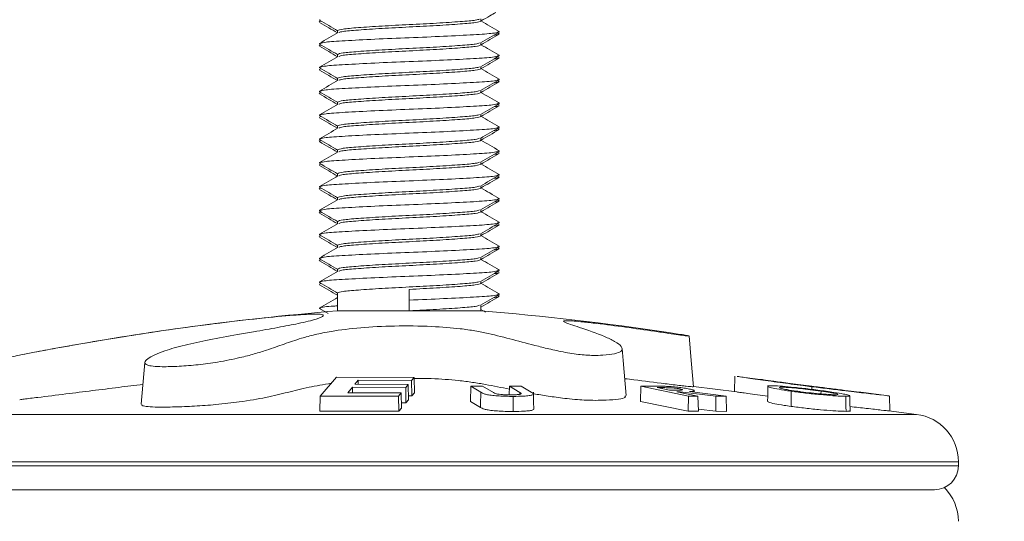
# Model space of a CAD drawing. Header units: millimetres. Extents: x 0 to 420, y 0 to 297.
# Tile 22 of 131: x 92.09 to 96.22, y 170.39 to 172.5. Entities that reach past the tile are written whole.
import ezdxf

# ---------------------------------------------------------------- set-up
doc = ezdxf.new("R2010")
doc.units = ezdxf.units.MM
doc.layers.add('0COTES', color=5, linetype='Continuous')
doc.styles.add('SLDTEXTSTYLE0', font='TXT', dxfattribs={"width": 0.75})
doc.dimstyles.new('SLDDIMSTYLE0', dxfattribs={"dimtxt": 3.5, "dimasz": 3.302, "dimexe": 0, "dimexo": 0.0625, "dimgap": 0.875, "dimtad": 1, "dimdec": 0, "dimlfac": 20, "dimrnd": 1e-09, "dimzin": 12, "dimdsep": 46, "dimtxsty": 'SLDTEXTSTYLE0', "dimsah": 1, "dimcen": 0.09, "dimadec": 0, "dimazin": 3, "dimtfac": 1, "dimtdec": 0, "dimtofl": 0, "dimtmove": 0, "dimatfit": 3, "dimfxl": 0, "dimfrac": 2, "dimtolj": 1, "dimtzin": 12, "dimarcsym": 0})

# ---------------------------------------------------------------- blocks, each defined once
blk = doc.blocks.new('_D_9')
at = {"layer": '0COTES'}
for p, q in [((119.0666, 179.7762), (119.0666, 162.8429)), ((32.9476, 179.2012), (32.9476, 162.8429)), ((32.9476, 163.8429), (119.0666, 163.8429))]:
    blk.add_line(p, q, dxfattribs=at)
for points in [[(32.9476, 163.8429), (36.2496, 163.3349), (36.2496, 164.3509)], [(119.0666, 163.8429), (115.7646, 164.3509), (115.7646, 163.3349)]]:
    blk.add_solid(points, dxfattribs=at)
at = {"layer": '0COTES', "insert": (72.3199, 168.3546), "char_height": 3.5, "attachment_point": 1, "style": 'SLDTEXTSTYLE0'}
blk.add_mtext('1722', dxfattribs=at)

msp = doc.modelspace()

# ---------------------------------------------------------------- linework, layer by layer
at = {"color": 7, "linetype": 'Continuous', "lineweight": 18}
for p, q in [((93.3526, 172.4948), (93.3462, 172.4962)), ((93.3532, 172.4915), (93.3466, 172.4877)), ((94.0241, 172.4912), (94.0241, 172.5004)), ((93.4241, 172.4512), (93.4241, 172.442)), ((94.1008, 172.4381), (94.095, 172.4415)), ((94.1021, 172.4462), (94.0956, 172.4476)), ((93.3526, 172.3948), (93.3462, 172.3962)), ((94.0241, 172.3912), (94.0241, 172.4004)), ((93.3532, 172.3915), (93.3466, 172.3877)), ((93.4241, 172.3512), (93.4241, 172.342)), ((94.1008, 172.3381), (94.095, 172.3415)), ((94.1021, 172.3462), (94.0956, 172.3476)), ((93.3526, 172.2948), (93.3462, 172.2962)), ((93.3532, 172.2915), (93.3466, 172.2877)), ((94.0241, 172.2912), (94.0241, 172.3004)), ((93.4241, 172.2512), (93.4241, 172.242)), ((94.1008, 172.2381), (94.095, 172.2415)), ((94.1021, 172.2462), (94.0956, 172.2476)), ((93.3526, 172.1948), (93.3462, 172.1962)), ((93.3532, 172.1915), (93.3466, 172.1877)), ((94.0241, 172.1912), (94.0241, 172.2004)), ((93.4241, 172.1512), (93.4241, 172.142)), ((94.1021, 172.1462), (94.0956, 172.1476)), ((94.1008, 172.1381), (94.095, 172.1415)), ((93.3526, 172.0948), (93.3462, 172.0962)), ((93.3532, 172.0915), (93.3466, 172.0877)), ((94.0241, 172.0912), (94.0241, 172.1004)), ((93.4241, 172.0512), (93.4241, 172.042)), ((94.1008, 172.0381), (94.095, 172.0415)), ((94.1021, 172.0462), (94.0956, 172.0476)), ((93.3526, 171.9948), (93.3462, 171.9962)), ((93.3532, 171.9915), (93.3466, 171.9877)), ((94.0241, 171.9912), (94.0241, 172.0004)), ((93.4241, 171.9512), (93.4241, 171.942)), ((94.1008, 171.9381), (94.095, 171.9415)), ((94.1021, 171.9462), (94.0956, 171.9476)), ((94.0241, 171.8912), (94.0241, 171.9004)), ((93.3526, 171.8948), (93.3462, 171.8962)), ((93.3532, 171.8915), (93.3466, 171.8877)), ((93.4241, 171.8512), (93.4241, 171.842)), ((94.1008, 171.8381), (94.095, 171.8415)), ((94.1021, 171.8462), (94.0956, 171.8476)), ((93.3526, 171.7948), (93.3462, 171.7962)), ((93.3532, 171.7915), (93.3466, 171.7877)), ((94.0241, 171.7912), (94.0241, 171.8004)), ((93.4241, 171.7512), (93.4241, 171.742)), ((94.1008, 171.7381), (94.095, 171.7415)), ((94.1021, 171.7462), (94.0956, 171.7476)), ((93.3526, 171.6948), (93.3462, 171.6962)), ((94.0241, 171.6912), (94.0241, 171.7004)), ((93.3532, 171.6915), (93.3466, 171.6877)), ((93.4241, 171.6512), (93.4241, 171.642)), ((94.1008, 171.6381), (94.095, 171.6415)), ((94.1021, 171.6462), (94.0956, 171.6476)), ((93.3526, 171.5948), (93.3462, 171.5962)), ((93.3532, 171.5915), (93.3466, 171.5877)), ((94.0241, 171.5912), (94.0241, 171.6004)), ((93.4241, 171.5512), (93.4241, 171.542)), ((94.1008, 171.5381), (94.095, 171.5415)), ((94.1021, 171.5462), (94.0956, 171.5476)), ((93.3526, 171.4948), (93.3462, 171.4962)), ((93.3532, 171.4915), (93.3466, 171.4877)), ((94.0241, 171.4912), (94.0241, 171.5004)), ((93.4241, 171.4512), (93.4241, 171.442)), ((94.1021, 171.4462), (94.0956, 171.4476)), ((94.1008, 171.4381), (94.095, 171.4415)), ((93.3526, 171.3948), (93.3462, 171.3962)), ((93.3532, 171.3915), (93.3466, 171.3877)), ((93.7241, 171.3212), (93.7241, 171.3662)), ((94.0241, 171.3912), (94.0241, 171.4004)), ((93.4241, 171.3512), (93.4241, 171.2762)), ((94.1008, 171.3381), (94.095, 171.3415)), ((94.1021, 171.3462), (94.0956, 171.3476)), ((93.348, 171.2855), (93.384, 171.2646)), ((93.7241, 171.2762), (93.7241, 171.3212)), ((94.0241, 171.2762), (94.0241, 171.3004)), ((94.0439, 171.2711), (94.0241, 171.2825)), ((93.4241, 171.2762), (93.7241, 171.2762)), ((93.7241, 171.2762), (94.0241, 171.2762)), ((92.617, 171.0602), (92.6016, 170.8843)), ((93.4189, 170.9975), (93.3513, 170.919)), ((93.7441, 170.9972), (93.4189, 170.9975)), ((93.7335, 170.9843), (93.7441, 170.9972)), ((93.7441, 170.9972), (93.7454, 170.9322)), ((95.0875, 171.0026), (95.0864, 170.9376)), ((95.1941, 170.989), (95.0973, 171.0014)), ((93.4669, 170.933), (93.4859, 170.9561)), ((93.4859, 170.9561), (93.7092, 170.9551)), ((93.4859, 170.9561), (93.4862, 170.9329)), ((93.4965, 170.9689), (93.5102, 170.9855)), ((93.7198, 170.9678), (93.4965, 170.9689)), ((93.5102, 170.9855), (93.7335, 170.9843)), ((93.5102, 170.9855), (93.5105, 170.9688)), ((93.7092, 170.9551), (93.7198, 170.9678)), ((93.7092, 170.9551), (93.7101, 170.8909)), ((93.7198, 170.9678), (93.721, 170.9036)), ((93.7335, 170.9843), (93.7345, 170.9194)), ((93.9819, 170.9601), (93.9806, 170.8961)), ((94.0307, 170.9604), (93.9819, 170.9601)), ((93.9819, 170.9601), (94.0235, 170.9351)), ((94.0768, 170.9332), (94.0307, 170.9604)), ((94.1436, 170.9604), (94.1429, 170.924)), ((94.1436, 170.9604), (94.1872, 170.9342)), ((94.1924, 170.9601), (94.1436, 170.9604)), ((94.2348, 170.9351), (94.1924, 170.9601)), ((94.6937, 170.9602), (94.6922, 170.8961)), ((94.7421, 170.9604), (94.6937, 170.9602)), ((94.6937, 170.9602), (94.8932, 170.9184)), ((94.7627, 170.9542), (94.7827, 170.9542)), ((94.8147, 170.9434), (94.7627, 170.9542)), ((95.0961, 170.9363), (94.9145, 170.959)), ((95.4103, 170.9583), (95.4103, 170.9469)), ((93.3513, 170.919), (93.3501, 170.8557)), ((93.3513, 170.919), (93.6792, 170.9188)), ((93.6902, 170.9321), (93.4669, 170.933)), ((93.6792, 170.9188), (93.6902, 170.9321)), ((93.6792, 170.9188), (93.6802, 170.8556)), ((93.6902, 170.9321), (93.6914, 170.8688)), ((93.7207, 170.9195), (93.7345, 170.9194)), ((93.7345, 170.9194), (93.7454, 170.9322)), ((94.8366, 170.9434), (94.8147, 170.9434)), ((94.8446, 170.9371), (94.8585, 170.9371)), ((94.9335, 170.9186), (94.8446, 170.9371)), ((94.8585, 170.9371), (95.0076, 170.9185)), ((94.8585, 170.9371), (94.8585, 170.9342)), ((94.8594, 170.9487), (94.8594, 170.9438)), ((94.8932, 170.9184), (94.893, 170.8551)), ((94.8932, 170.9184), (94.9335, 170.9186)), ((95.0514, 170.9182), (94.8975, 170.9376)), ((94.9182, 170.935), (94.9181, 170.9415)), ((94.9335, 170.9186), (94.9351, 170.8553)), ((95.0076, 170.9185), (95.0514, 170.9182)), ((95.0076, 170.9185), (95.0077, 170.8552)), ((95.0514, 170.9182), (95.0535, 170.8549)), ((95.3239, 170.9392), (95.3234, 170.8756)), ((95.4489, 170.9395), (95.4488, 170.9279)), ((95.7324, 170.92), (95.6265, 170.9335)), ((95.7357, 170.9195), (95.7368, 170.8562)), ((93.691, 170.891), (93.7101, 170.8909)), ((93.7101, 170.8909), (93.721, 170.9036)), ((93.9806, 170.8961), (94.0224, 170.8716)), ((94.6922, 170.8961), (94.893, 170.8551)), ((93.3501, 170.8557), (93.6802, 170.8556)), ((93.6802, 170.8556), (93.6914, 170.8688)), ((94.893, 170.8551), (94.9351, 170.8553)), ((94.9349, 170.8641), (95.0077, 170.8552)), ((95.0077, 170.8552), (95.0535, 170.8549)), ((95.8489, 170.8422), (95.7335, 170.8567)), ((96.0241, 170.6262), (96.0241, 170.6438)), ((91.5241, 170.5262), (95.9241, 170.5262))]:
    msp.add_line(p, q, dxfattribs=at)
at = {"color": 8, "linetype": 'Continuous', "lineweight": 18}
for p, q in [((94.7827, 170.9542), (94.7828, 170.95)), ((94.1872, 170.9342), (94.187, 170.9262)), ((91.5993, 170.8422), (95.8489, 170.8422)), ((91.4241, 170.6438), (96.0241, 170.6438)), ((91.4241, 170.6262), (96.0241, 170.6262))]:
    msp.add_line(p, q, dxfattribs=at)
at = {"color": 7, "linetype": 'Continuous', "lineweight": 18, "flags": 128}
for points in [[(94.9146, 170.9583), (94.905, 171.0677), (94.896, 171.1713)], [(94.6332, 170.9208), (94.6203, 171.0677), (94.6159, 171.1181)], [(95.2263, 170.9626), (95.2256, 170.9188), (95.2252, 170.8958)], [(94.0235, 170.9351), (94.0226, 170.8817), (94.0224, 170.8716)], [(94.1593, 170.9176), (94.1594, 170.8817), (94.1595, 170.8544)], [(94.2456, 170.8638), (94.2451, 170.8948), (94.2444, 170.9356)], [(95.5527, 170.9181), (95.5534, 170.875), (95.5537, 170.8549)], [(95.5709, 170.8544), (95.5701, 170.8969), (95.5697, 170.9201)]]:
    msp.add_lwpolyline(points, dxfattribs=at)
at = {"color": 7, "linetype": 'Continuous', "lineweight": 18}
for centre, radius, start, end in [((94.4111, 159.3169), 12, 94.71772, 101.04058), ((93.0372, 159.3169), 12, 81.50428, 85.28228), ((95.8241, 170.6438), 0.2, 0, 82.875), ((95.9241, 170.6262), 0.1, 270, 0), ((95.8241, 170.3938), 0.2, 0, 44.9939)]:
    msp.add_arc(centre, radius, start, end, dxfattribs=at)
for points, knots in [([(94.0247, 172.4916), (94.0372, 172.4989), (94.0579, 172.5108), (94.0785, 172.5228), (94.0867, 172.5275)], [0, 0, 0, 0, 0.603759, 1, 1, 1, 1]), ([(93.3476, 172.4948), (93.3606, 172.4872), (93.3861, 172.4724), (93.4117, 172.4576), (93.4241, 172.4504)], [0, 0, 0, 0, 0.511331, 1, 1, 1, 1]), ([(93.348, 172.4855), (93.361, 172.4779), (93.3862, 172.4633), (93.4114, 172.4487), (93.4236, 172.4417)], [0, 0, 0, 0, 0.516692, 1, 1, 1, 1]), ([(93.4241, 172.4512), (93.4287, 172.4534), (93.4378, 172.4577), (93.5072, 172.4634), (93.606, 172.4702), (93.7241, 172.4762), (93.8423, 172.4822), (93.9407, 172.489), (94.0057, 172.4941), (94.0143, 172.4979), (94.018, 172.4995)], [0, 0, 0, 0, 0.130599, 0.257129, 0.388871, 0.517242, 0.645613, 0.777355, 0.903885, 1, 1, 1, 1]), ([(93.4303, 172.4429), (93.434, 172.4445), (93.4426, 172.4482), (93.5076, 172.4534), (93.6059, 172.4602), (93.7242, 172.4662), (93.8422, 172.4722), (93.9411, 172.479), (94.0105, 172.4847), (94.0195, 172.489), (94.0241, 172.4912)], [0, 0, 0, 0, 0.096115, 0.222645, 0.354387, 0.482758, 0.611129, 0.742871, 0.869401, 1, 1, 1, 1]), ([(94.1007, 172.4476), (94.0877, 172.4552), (94.0622, 172.4699), (94.0367, 172.4847), (94.0243, 172.4919)], [0, 0, 0, 0, 0.5123517, 1, 1, 1, 1]), ([(93.4258, 172.443), (93.4128, 172.4354), (93.3867, 172.4203), (93.3606, 172.4052), (93.3476, 172.3976)], [0, 0, 0, 0, 0.499812, 1, 1, 1, 1]), ([(93.3526, 172.3976), (93.3575, 172.3993), (93.3684, 172.4032), (93.4512, 172.4084), (93.5753, 172.4152), (93.7241, 172.4212), (93.873, 172.4272), (93.997, 172.434), (94.0798, 172.4392), (94.0908, 172.4431), (94.0956, 172.4448)], [0, 0, 0, 0, 0.10437, 0.233845, 0.368644, 0.5, 0.631356, 0.766155, 0.89563, 1, 1, 1, 1]), ([(94.0224, 172.3994), (94.0355, 172.407), (94.0616, 172.4221), (94.0877, 172.4372), (94.1007, 172.4448)], [0, 0, 0, 0, 0.49981, 1, 1, 1, 1]), ([(93.4241, 172.3512), (93.4287, 172.3534), (93.4378, 172.3577), (93.5072, 172.3634), (93.606, 172.3702), (93.7241, 172.3762), (93.8423, 172.3822), (93.9407, 172.389), (94.0057, 172.3941), (94.0143, 172.3979), (94.018, 172.3995)], [0, 0, 0, 0, 0.130599, 0.257129, 0.388871, 0.517242, 0.645613, 0.777355, 0.903885, 1, 1, 1, 1]), ([(94.0247, 172.3916), (94.0372, 172.3989), (94.0627, 172.4136), (94.0882, 172.4284), (94.1013, 172.436)], [0, 0, 0, 0, 0.4888066, 1, 1, 1, 1]), ([(94.0787, 172.4321), (94.0854, 172.4327), (94.0997, 172.434), (94.0967, 172.4352), (94.0951, 172.4359)], [0, 0, 0, 0, 0.4654353, 1, 1, 1, 1]), ([(93.3476, 172.3948), (93.3606, 172.3872), (93.3861, 172.3724), (93.4117, 172.3576), (93.4241, 172.3504)], [0, 0, 0, 0, 0.511331, 1, 1, 1, 1]), ([(93.348, 172.3855), (93.361, 172.3779), (93.3862, 172.3633), (93.4114, 172.3487), (93.4236, 172.3417)], [0, 0, 0, 0, 0.516694, 1, 1, 1, 1]), ([(93.4303, 172.3429), (93.434, 172.3445), (93.4426, 172.3482), (93.5076, 172.3534), (93.6059, 172.3602), (93.7242, 172.3662), (93.8422, 172.3722), (93.9411, 172.379), (94.0105, 172.3847), (94.0195, 172.389), (94.0241, 172.3912)], [0, 0, 0, 0, 0.096115, 0.222645, 0.354387, 0.482758, 0.611129, 0.742871, 0.869401, 1, 1, 1, 1]), ([(94.1007, 172.3476), (94.0877, 172.3552), (94.0622, 172.3699), (94.0367, 172.3847), (94.0243, 172.3919)], [0, 0, 0, 0, 0.5123517, 1, 1, 1, 1]), ([(93.4258, 172.343), (93.4128, 172.3354), (93.3867, 172.3203), (93.3606, 172.3052), (93.3476, 172.2976)], [0, 0, 0, 0, 0.499812, 1, 1, 1, 1]), ([(93.3526, 172.2976), (93.3575, 172.2993), (93.3684, 172.3032), (93.4512, 172.3084), (93.5753, 172.3152), (93.7241, 172.3212), (93.873, 172.3272), (93.997, 172.334), (94.0798, 172.3392), (94.0908, 172.3431), (94.0956, 172.3448)], [0, 0, 0, 0, 0.10437, 0.233845, 0.368644, 0.5, 0.631356, 0.766155, 0.89563, 1, 1, 1, 1]), ([(94.0224, 172.2994), (94.0355, 172.307), (94.0616, 172.3221), (94.0877, 172.3372), (94.1007, 172.3448)], [0, 0, 0, 0, 0.49981, 1, 1, 1, 1]), ([(94.0247, 172.2916), (94.0372, 172.2989), (94.0627, 172.3136), (94.0882, 172.3284), (94.1013, 172.336)], [0, 0, 0, 0, 0.488805, 1, 1, 1, 1]), ([(94.0787, 172.3321), (94.0854, 172.3327), (94.0997, 172.334), (94.0967, 172.3352), (94.0951, 172.3359)], [0, 0, 0, 0, 0.4654353, 1, 1, 1, 1]), ([(93.3476, 172.2948), (93.3606, 172.2872), (93.3861, 172.2724), (93.4117, 172.2576), (93.4241, 172.2504)], [0, 0, 0, 0, 0.511335, 1, 1, 1, 1]), ([(93.348, 172.2855), (93.361, 172.2779), (93.3862, 172.2633), (93.4114, 172.2487), (93.4236, 172.2417)], [0, 0, 0, 0, 0.516694, 1, 1, 1, 1]), ([(93.4241, 172.2512), (93.4287, 172.2534), (93.4378, 172.2577), (93.5072, 172.2634), (93.606, 172.2702), (93.7241, 172.2762), (93.8423, 172.2822), (93.9407, 172.289), (94.0057, 172.2941), (94.0143, 172.2979), (94.018, 172.2995)], [0, 0, 0, 0, 0.130599, 0.257129, 0.388872, 0.517242, 0.645613, 0.777355, 0.903885, 1, 1, 1, 1]), ([(93.4303, 172.2429), (93.434, 172.2445), (93.4426, 172.2482), (93.5076, 172.2534), (93.6059, 172.2602), (93.7242, 172.2662), (93.8422, 172.2722), (93.9411, 172.279), (94.0105, 172.2847), (94.0195, 172.289), (94.0241, 172.2912)], [0, 0, 0, 0, 0.096115, 0.222645, 0.354387, 0.482758, 0.611129, 0.742871, 0.869401, 1, 1, 1, 1]), ([(94.1007, 172.2476), (94.0877, 172.2552), (94.0622, 172.2699), (94.0367, 172.2847), (94.0243, 172.2919)], [0, 0, 0, 0, 0.512354, 1, 1, 1, 1]), ([(93.4258, 172.243), (93.4128, 172.2354), (93.3867, 172.2203), (93.3606, 172.2052), (93.3476, 172.1976)], [0, 0, 0, 0, 0.49981, 1, 1, 1, 1]), ([(93.3526, 172.1976), (93.3575, 172.1993), (93.3684, 172.2032), (93.4512, 172.2084), (93.5753, 172.2152), (93.7241, 172.2212), (93.873, 172.2272), (93.997, 172.234), (94.0798, 172.2392), (94.0908, 172.2431), (94.0956, 172.2448)], [0, 0, 0, 0, 0.10437, 0.233845, 0.368644, 0.5, 0.631356, 0.766155, 0.89563, 1, 1, 1, 1]), ([(94.0224, 172.1994), (94.0355, 172.207), (94.0616, 172.2221), (94.0877, 172.2372), (94.1007, 172.2448)], [0, 0, 0, 0, 0.499806, 1, 1, 1, 1]), ([(94.0247, 172.1916), (94.0372, 172.1989), (94.0627, 172.2136), (94.0882, 172.2284), (94.1013, 172.236)], [0, 0, 0, 0, 0.4888066, 1, 1, 1, 1]), ([(94.0787, 172.2321), (94.0854, 172.2327), (94.0997, 172.234), (94.0967, 172.2352), (94.0951, 172.2359)], [0, 0, 0, 0, 0.465435, 1, 1, 1, 1]), ([(93.3476, 172.1948), (93.3606, 172.1872), (93.3861, 172.1724), (93.4117, 172.1576), (93.4241, 172.1504)], [0, 0, 0, 0, 0.511331, 1, 1, 1, 1]), ([(93.4241, 172.1512), (93.4287, 172.1534), (93.4378, 172.1577), (93.5072, 172.1634), (93.606, 172.1702), (93.7241, 172.1762), (93.8423, 172.1822), (93.9407, 172.189), (94.0057, 172.1941), (94.0143, 172.1979), (94.018, 172.1995)], [0, 0, 0, 0, 0.130599, 0.257129, 0.388871, 0.517242, 0.645613, 0.777355, 0.903885, 1, 1, 1, 1]), ([(93.4303, 172.1429), (93.434, 172.1445), (93.4426, 172.1482), (93.5076, 172.1534), (93.6059, 172.1602), (93.7242, 172.1662), (93.8422, 172.1722), (93.9411, 172.179), (94.0105, 172.1847), (94.0195, 172.189), (94.0241, 172.1912)], [0, 0, 0, 0, 0.096115, 0.222645, 0.354387, 0.482758, 0.611129, 0.742871, 0.869401, 1, 1, 1, 1]), ([(94.1007, 172.1476), (94.0877, 172.1552), (94.0622, 172.1699), (94.0367, 172.1847), (94.0243, 172.1919)], [0, 0, 0, 0, 0.5123517, 1, 1, 1, 1]), ([(93.348, 172.1855), (93.361, 172.1779), (93.3862, 172.1633), (93.4114, 172.1487), (93.4236, 172.1417)], [0, 0, 0, 0, 0.516694, 1, 1, 1, 1]), ([(93.4258, 172.143), (93.4128, 172.1354), (93.3867, 172.1203), (93.3606, 172.1052), (93.3476, 172.0976)], [0, 0, 0, 0, 0.499812, 1, 1, 1, 1]), ([(93.3526, 172.0976), (93.3575, 172.0993), (93.3684, 172.1032), (93.4512, 172.1084), (93.5753, 172.1152), (93.7241, 172.1212), (93.873, 172.1272), (93.997, 172.134), (94.0798, 172.1392), (94.0908, 172.1431), (94.0956, 172.1448)], [0, 0, 0, 0, 0.10437, 0.233845, 0.368644, 0.5, 0.631356, 0.766155, 0.89563, 1, 1, 1, 1]), ([(94.0224, 172.0994), (94.0355, 172.107), (94.0616, 172.1221), (94.0877, 172.1372), (94.1007, 172.1448)], [0, 0, 0, 0, 0.49981, 1, 1, 1, 1]), ([(94.0247, 172.0916), (94.0372, 172.0989), (94.0627, 172.1136), (94.0882, 172.1284), (94.1013, 172.136)], [0, 0, 0, 0, 0.4888066, 1, 1, 1, 1]), ([(94.0787, 172.1321), (94.0854, 172.1327), (94.0997, 172.134), (94.0967, 172.1352), (94.0951, 172.1359)], [0, 0, 0, 0, 0.465435, 1, 1, 1, 1]), ([(93.3476, 172.0948), (93.3606, 172.0872), (93.3861, 172.0724), (93.4117, 172.0576), (93.4241, 172.0504)], [0, 0, 0, 0, 0.511331, 1, 1, 1, 1]), ([(93.348, 172.0855), (93.361, 172.0779), (93.3862, 172.0633), (93.4114, 172.0487), (93.4236, 172.0417)], [0, 0, 0, 0, 0.516692, 1, 1, 1, 1]), ([(93.4241, 172.0512), (93.4287, 172.0534), (93.4378, 172.0577), (93.5072, 172.0634), (93.606, 172.0702), (93.7241, 172.0762), (93.8423, 172.0822), (93.9407, 172.089), (94.0057, 172.0941), (94.0143, 172.0979), (94.018, 172.0995)], [0, 0, 0, 0, 0.130599, 0.257129, 0.388871, 0.517242, 0.645613, 0.777355, 0.903885, 1, 1, 1, 1]), ([(93.4303, 172.0429), (93.434, 172.0445), (93.4426, 172.0482), (93.5076, 172.0534), (93.6059, 172.0602), (93.7242, 172.0662), (93.8422, 172.0722), (93.9411, 172.079), (94.0105, 172.0847), (94.0195, 172.089), (94.0241, 172.0912)], [0, 0, 0, 0, 0.096115, 0.222645, 0.354387, 0.482758, 0.611129, 0.742871, 0.869401, 1, 1, 1, 1]), ([(94.1007, 172.0476), (94.0877, 172.0552), (94.0622, 172.0699), (94.0367, 172.0847), (94.0243, 172.0919)], [0, 0, 0, 0, 0.5123517, 1, 1, 1, 1]), ([(93.4258, 172.043), (93.4128, 172.0354), (93.3867, 172.0203), (93.3606, 172.0052), (93.3476, 171.9976)], [0, 0, 0, 0, 0.499812, 1, 1, 1, 1]), ([(93.3526, 171.9976), (93.3575, 171.9993), (93.3684, 172.0032), (93.4512, 172.0084), (93.5753, 172.0152), (93.7241, 172.0212), (93.873, 172.0272), (93.997, 172.034), (94.0798, 172.0392), (94.0908, 172.0431), (94.0956, 172.0448)], [0, 0, 0, 0, 0.10437, 0.233845, 0.368644, 0.5, 0.631356, 0.766155, 0.89563, 1, 1, 1, 1]), ([(94.0224, 171.9994), (94.0355, 172.007), (94.0616, 172.0221), (94.0877, 172.0372), (94.1007, 172.0448)], [0, 0, 0, 0, 0.49981, 1, 1, 1, 1]), ([(94.0247, 171.9916), (94.0372, 171.9989), (94.0627, 172.0136), (94.0882, 172.0284), (94.1013, 172.036)], [0, 0, 0, 0, 0.4888066, 1, 1, 1, 1]), ([(94.0787, 172.0321), (94.0854, 172.0327), (94.0997, 172.034), (94.0967, 172.0352), (94.0951, 172.0359)], [0, 0, 0, 0, 0.4654353, 1, 1, 1, 1]), ([(93.3476, 171.9948), (93.3606, 171.9872), (93.3861, 171.9724), (93.4117, 171.9576), (93.4241, 171.9504)], [0, 0, 0, 0, 0.511331, 1, 1, 1, 1]), ([(93.348, 171.9855), (93.361, 171.9779), (93.3862, 171.9633), (93.4114, 171.9487), (93.4236, 171.9417)], [0, 0, 0, 0, 0.516694, 1, 1, 1, 1]), ([(93.4241, 171.9512), (93.4287, 171.9534), (93.4378, 171.9577), (93.5072, 171.9634), (93.606, 171.9702), (93.7241, 171.9762), (93.8423, 171.9822), (93.9407, 171.989), (94.0057, 171.9941), (94.0143, 171.9979), (94.018, 171.9995)], [0, 0, 0, 0, 0.130599, 0.257129, 0.388871, 0.517242, 0.645613, 0.777355, 0.903885, 1, 1, 1, 1]), ([(93.4303, 171.9429), (93.434, 171.9445), (93.4426, 171.9482), (93.5076, 171.9534), (93.6059, 171.9602), (93.7242, 171.9662), (93.8422, 171.9722), (93.9411, 171.979), (94.0105, 171.9847), (94.0195, 171.989), (94.0241, 171.9912)], [0, 0, 0, 0, 0.096115, 0.222645, 0.354387, 0.482758, 0.611129, 0.742871, 0.869401, 1, 1, 1, 1]), ([(94.1007, 171.9476), (94.0877, 171.9552), (94.0622, 171.9699), (94.0367, 171.9847), (94.0243, 171.9919)], [0, 0, 0, 0, 0.5123517, 1, 1, 1, 1]), ([(93.4258, 171.943), (93.4128, 171.9354), (93.3867, 171.9203), (93.3606, 171.9052), (93.3476, 171.8976)], [0, 0, 0, 0, 0.499808, 1, 1, 1, 1]), ([(93.3526, 171.8976), (93.3575, 171.8993), (93.3684, 171.9032), (93.4512, 171.9084), (93.5753, 171.9152), (93.7241, 171.9212), (93.873, 171.9272), (93.997, 171.934), (94.0798, 171.9392), (94.0908, 171.9431), (94.0956, 171.9448)], [0, 0, 0, 0, 0.10437, 0.233845, 0.368644, 0.5, 0.631356, 0.766155, 0.89563, 1, 1, 1, 1]), ([(94.0224, 171.8994), (94.0355, 171.907), (94.0616, 171.9221), (94.0877, 171.9372), (94.1007, 171.9448)], [0, 0, 0, 0, 0.499808, 1, 1, 1, 1]), ([(94.0247, 171.8916), (94.0372, 171.8989), (94.0627, 171.9136), (94.0882, 171.9284), (94.1013, 171.936)], [0, 0, 0, 0, 0.488805, 1, 1, 1, 1]), ([(94.0787, 171.9321), (94.0854, 171.9327), (94.0997, 171.934), (94.0967, 171.9352), (94.0951, 171.9359)], [0, 0, 0, 0, 0.4654353, 1, 1, 1, 1]), ([(93.3476, 171.8948), (93.3606, 171.8872), (93.3861, 171.8724), (93.4117, 171.8576), (93.4241, 171.8504)], [0, 0, 0, 0, 0.511335, 1, 1, 1, 1]), ([(93.348, 171.8855), (93.361, 171.8779), (93.3862, 171.8633), (93.4114, 171.8487), (93.4236, 171.8417)], [0, 0, 0, 0, 0.516694, 1, 1, 1, 1]), ([(93.4241, 171.8512), (93.4287, 171.8534), (93.4378, 171.8577), (93.5072, 171.8634), (93.606, 171.8702), (93.7241, 171.8762), (93.8423, 171.8822), (93.9407, 171.889), (94.0057, 171.8941), (94.0143, 171.8979), (94.018, 171.8995)], [0, 0, 0, 0, 0.130599, 0.257129, 0.388872, 0.517242, 0.645613, 0.777355, 0.903885, 1, 1, 1, 1]), ([(93.4303, 171.8429), (93.434, 171.8445), (93.4426, 171.8482), (93.5076, 171.8534), (93.6059, 171.8602), (93.7242, 171.8662), (93.8422, 171.8722), (93.9411, 171.879), (94.0105, 171.8847), (94.0195, 171.889), (94.0241, 171.8912)], [0, 0, 0, 0, 0.096115, 0.222645, 0.354387, 0.482758, 0.611129, 0.742871, 0.869401, 1, 1, 1, 1]), ([(94.1007, 171.8476), (94.0877, 171.8552), (94.0622, 171.8699), (94.0367, 171.8847), (94.0243, 171.8919)], [0, 0, 0, 0, 0.512354, 1, 1, 1, 1]), ([(93.4258, 171.843), (93.4128, 171.8354), (93.3867, 171.8203), (93.3606, 171.8052), (93.3476, 171.7976)], [0, 0, 0, 0, 0.499812, 1, 1, 1, 1]), ([(93.3526, 171.7976), (93.3575, 171.7993), (93.3684, 171.8032), (93.4512, 171.8084), (93.5753, 171.8152), (93.7241, 171.8212), (93.873, 171.8272), (93.997, 171.834), (94.0798, 171.8392), (94.0908, 171.8431), (94.0956, 171.8448)], [0, 0, 0, 0, 0.10437, 0.233845, 0.368644, 0.5, 0.631356, 0.766155, 0.89563, 1, 1, 1, 1]), ([(94.0224, 171.7994), (94.0355, 171.807), (94.0616, 171.8221), (94.0877, 171.8372), (94.1007, 171.8448)], [0, 0, 0, 0, 0.49981, 1, 1, 1, 1]), ([(94.0247, 171.7916), (94.0372, 171.7989), (94.0627, 171.8136), (94.0882, 171.8284), (94.1013, 171.836)], [0, 0, 0, 0, 0.4888066, 1, 1, 1, 1]), ([(94.0787, 171.8321), (94.0854, 171.8327), (94.0997, 171.834), (94.0967, 171.8352), (94.0951, 171.8359)], [0, 0, 0, 0, 0.465435, 1, 1, 1, 1]), ([(93.3476, 171.7948), (93.3606, 171.7872), (93.3861, 171.7724), (93.4117, 171.7576), (93.4241, 171.7504)], [0, 0, 0, 0, 0.511331, 1, 1, 1, 1]), ([(93.348, 171.7855), (93.361, 171.7779), (93.3862, 171.7633), (93.4114, 171.7487), (93.4236, 171.7417)], [0, 0, 0, 0, 0.516692, 1, 1, 1, 1]), ([(93.4241, 171.7512), (93.4287, 171.7534), (93.4378, 171.7577), (93.5072, 171.7634), (93.606, 171.7702), (93.7241, 171.7762), (93.8423, 171.7822), (93.9407, 171.789), (94.0057, 171.7941), (94.0143, 171.7979), (94.018, 171.7995)], [0, 0, 0, 0, 0.130599, 0.257129, 0.388871, 0.517242, 0.645613, 0.777355, 0.903885, 1, 1, 1, 1]), ([(93.4303, 171.7429), (93.434, 171.7445), (93.4426, 171.7482), (93.5076, 171.7534), (93.6059, 171.7602), (93.7242, 171.7662), (93.8422, 171.7722), (93.9411, 171.779), (94.0105, 171.7847), (94.0195, 171.789), (94.0241, 171.7912)], [0, 0, 0, 0, 0.096115, 0.222645, 0.354387, 0.482758, 0.611129, 0.742871, 0.869401, 1, 1, 1, 1]), ([(94.1007, 171.7476), (94.0877, 171.7552), (94.0622, 171.7699), (94.0367, 171.7847), (94.0243, 171.7919)], [0, 0, 0, 0, 0.5123517, 1, 1, 1, 1]), ([(93.4258, 171.743), (93.4128, 171.7354), (93.3867, 171.7203), (93.3606, 171.7052), (93.3476, 171.6976)], [0, 0, 0, 0, 0.499812, 1, 1, 1, 1]), ([(93.3526, 171.6976), (93.3575, 171.6993), (93.3684, 171.7032), (93.4512, 171.7084), (93.5753, 171.7152), (93.7241, 171.7212), (93.873, 171.7272), (93.997, 171.734), (94.0798, 171.7392), (94.0908, 171.7431), (94.0956, 171.7448)], [0, 0, 0, 0, 0.10437, 0.233845, 0.368644, 0.5, 0.631356, 0.766155, 0.89563, 1, 1, 1, 1]), ([(94.0224, 171.6994), (94.0355, 171.707), (94.0616, 171.7221), (94.0877, 171.7372), (94.1007, 171.7448)], [0, 0, 0, 0, 0.49981, 1, 1, 1, 1]), ([(94.0247, 171.6916), (94.0372, 171.6989), (94.0627, 171.7136), (94.0882, 171.7284), (94.1013, 171.736)], [0, 0, 0, 0, 0.4888066, 1, 1, 1, 1]), ([(94.0787, 171.7321), (94.0854, 171.7327), (94.0997, 171.734), (94.0967, 171.7352), (94.0951, 171.7359)], [0, 0, 0, 0, 0.465435, 1, 1, 1, 1]), ([(93.3476, 171.6948), (93.3606, 171.6872), (93.3861, 171.6724), (93.4117, 171.6576), (93.4241, 171.6504)], [0, 0, 0, 0, 0.511331, 1, 1, 1, 1]), ([(93.4241, 171.6512), (93.4287, 171.6534), (93.4378, 171.6577), (93.5072, 171.6634), (93.606, 171.6702), (93.7241, 171.6762), (93.8423, 171.6822), (93.9407, 171.689), (94.0057, 171.6941), (94.0143, 171.6979), (94.018, 171.6995)], [0, 0, 0, 0, 0.130599, 0.257129, 0.388871, 0.517242, 0.645613, 0.777355, 0.903885, 1, 1, 1, 1]), ([(93.348, 171.6855), (93.361, 171.6779), (93.3862, 171.6633), (93.4114, 171.6487), (93.4236, 171.6417)], [0, 0, 0, 0, 0.516694, 1, 1, 1, 1]), ([(93.4303, 171.6429), (93.434, 171.6445), (93.4426, 171.6482), (93.5076, 171.6534), (93.6059, 171.6602), (93.7242, 171.6662), (93.8422, 171.6722), (93.9411, 171.679), (94.0105, 171.6847), (94.0195, 171.689), (94.0241, 171.6912)], [0, 0, 0, 0, 0.096115, 0.222645, 0.354387, 0.482758, 0.611129, 0.742871, 0.869401, 1, 1, 1, 1]), ([(94.1007, 171.6476), (94.0877, 171.6552), (94.0622, 171.6699), (94.0367, 171.6847), (94.0243, 171.6919)], [0, 0, 0, 0, 0.5123517, 1, 1, 1, 1]), ([(93.4258, 171.643), (93.4128, 171.6354), (93.3867, 171.6203), (93.3606, 171.6052), (93.3476, 171.5976)], [0, 0, 0, 0, 0.499812, 1, 1, 1, 1]), ([(93.3526, 171.5976), (93.3575, 171.5993), (93.3684, 171.6032), (93.4512, 171.6084), (93.5753, 171.6152), (93.7241, 171.6212), (93.873, 171.6272), (93.997, 171.634), (94.0798, 171.6392), (94.0908, 171.6431), (94.0956, 171.6448)], [0, 0, 0, 0, 0.10437, 0.233845, 0.368644, 0.5, 0.631356, 0.766155, 0.89563, 1, 1, 1, 1]), ([(94.0224, 171.5994), (94.0355, 171.607), (94.0616, 171.6221), (94.0877, 171.6372), (94.1007, 171.6448)], [0, 0, 0, 0, 0.49981, 1, 1, 1, 1]), ([(94.0247, 171.5916), (94.0372, 171.5989), (94.0627, 171.6136), (94.0882, 171.6284), (94.1013, 171.636)], [0, 0, 0, 0, 0.488805, 1, 1, 1, 1]), ([(94.0787, 171.6321), (94.0854, 171.6327), (94.0997, 171.634), (94.0967, 171.6352), (94.0951, 171.6359)], [0, 0, 0, 0, 0.4654353, 1, 1, 1, 1]), ([(93.3476, 171.5948), (93.3606, 171.5872), (93.3861, 171.5724), (93.4117, 171.5576), (93.4241, 171.5504)], [0, 0, 0, 0, 0.511331, 1, 1, 1, 1]), ([(93.348, 171.5855), (93.361, 171.5779), (93.3862, 171.5633), (93.4114, 171.5487), (93.4236, 171.5417)], [0, 0, 0, 0, 0.516694, 1, 1, 1, 1]), ([(93.4241, 171.5512), (93.4287, 171.5534), (93.4378, 171.5577), (93.5072, 171.5634), (93.606, 171.5702), (93.7241, 171.5762), (93.8423, 171.5822), (93.9407, 171.589), (94.0057, 171.5941), (94.0143, 171.5979), (94.018, 171.5995)], [0, 0, 0, 0, 0.130599, 0.257129, 0.388871, 0.517242, 0.645613, 0.777355, 0.903885, 1, 1, 1, 1]), ([(93.4303, 171.5429), (93.434, 171.5445), (93.4426, 171.5482), (93.5076, 171.5534), (93.6059, 171.5602), (93.7242, 171.5662), (93.8422, 171.5722), (93.9411, 171.579), (94.0105, 171.5847), (94.0195, 171.589), (94.0241, 171.5912)], [0, 0, 0, 0, 0.096115, 0.222645, 0.354387, 0.482758, 0.611129, 0.742871, 0.869401, 1, 1, 1, 1]), ([(94.1007, 171.5476), (94.0877, 171.5552), (94.0622, 171.5699), (94.0367, 171.5847), (94.0243, 171.5919)], [0, 0, 0, 0, 0.51235, 1, 1, 1, 1]), ([(93.4258, 171.543), (93.4128, 171.5354), (93.3867, 171.5203), (93.3606, 171.5052), (93.3476, 171.4976)], [0, 0, 0, 0, 0.499808, 1, 1, 1, 1]), ([(93.3526, 171.4976), (93.3575, 171.4993), (93.3684, 171.5032), (93.4512, 171.5084), (93.5753, 171.5152), (93.7241, 171.5212), (93.873, 171.5272), (93.997, 171.534), (94.0798, 171.5392), (94.0908, 171.5431), (94.0956, 171.5448)], [0, 0, 0, 0, 0.10437, 0.233845, 0.368644, 0.5, 0.631356, 0.766155, 0.89563, 1, 1, 1, 1]), ([(94.0224, 171.4994), (94.0355, 171.507), (94.0616, 171.5221), (94.0877, 171.5372), (94.1007, 171.5448)], [0, 0, 0, 0, 0.499806, 1, 1, 1, 1]), ([(94.0247, 171.4916), (94.0372, 171.4989), (94.0627, 171.5136), (94.0882, 171.5284), (94.1013, 171.536)], [0, 0, 0, 0, 0.4888066, 1, 1, 1, 1]), ([(94.0787, 171.5321), (94.0854, 171.5327), (94.0997, 171.534), (94.0967, 171.5352), (94.0951, 171.5359)], [0, 0, 0, 0, 0.465435, 1, 1, 1, 1]), ([(93.3476, 171.4948), (93.3606, 171.4872), (93.3861, 171.4724), (93.4117, 171.4576), (93.4241, 171.4504)], [0, 0, 0, 0, 0.511331, 1, 1, 1, 1]), ([(93.4241, 171.4512), (93.4287, 171.4534), (93.4378, 171.4577), (93.5072, 171.4634), (93.606, 171.4702), (93.7241, 171.4762), (93.8423, 171.4822), (93.9407, 171.489), (94.0057, 171.4941), (94.0143, 171.4979), (94.018, 171.4995)], [0, 0, 0, 0, 0.130599, 0.257129, 0.388871, 0.517242, 0.645613, 0.777355, 0.903885, 1, 1, 1, 1]), ([(93.4303, 171.4429), (93.434, 171.4445), (93.4426, 171.4482), (93.5076, 171.4534), (93.6059, 171.4602), (93.7242, 171.4662), (93.8422, 171.4722), (93.9411, 171.479), (94.0105, 171.4847), (94.0195, 171.489), (94.0241, 171.4912)], [0, 0, 0, 0, 0.096115, 0.222645, 0.354387, 0.482758, 0.611129, 0.742871, 0.869401, 1, 1, 1, 1]), ([(94.1007, 171.4476), (94.0877, 171.4552), (94.0622, 171.4699), (94.0367, 171.4847), (94.0243, 171.4919)], [0, 0, 0, 0, 0.512354, 1, 1, 1, 1]), ([(93.348, 171.4855), (93.361, 171.4779), (93.3862, 171.4633), (93.4114, 171.4487), (93.4236, 171.4417)], [0, 0, 0, 0, 0.516694, 1, 1, 1, 1]), ([(93.4258, 171.443), (93.4128, 171.4354), (93.3867, 171.4203), (93.3606, 171.4052), (93.3476, 171.3976)], [0, 0, 0, 0, 0.499812, 1, 1, 1, 1]), ([(93.3526, 171.3976), (93.3575, 171.3993), (93.3684, 171.4032), (93.4512, 171.4084), (93.5753, 171.4152), (93.7241, 171.4212), (93.873, 171.4272), (93.997, 171.434), (94.0798, 171.4392), (94.0908, 171.4431), (94.0956, 171.4448)], [0, 0, 0, 0, 0.10437, 0.233845, 0.368644, 0.5, 0.631356, 0.766155, 0.89563, 1, 1, 1, 1]), ([(94.0224, 171.3994), (94.0355, 171.407), (94.0616, 171.4221), (94.0877, 171.4372), (94.1007, 171.4448)], [0, 0, 0, 0, 0.49981, 1, 1, 1, 1]), ([(94.0247, 171.3916), (94.0372, 171.3989), (94.0627, 171.4136), (94.0882, 171.4284), (94.1013, 171.436)], [0, 0, 0, 0, 0.4888066, 1, 1, 1, 1]), ([(94.0787, 171.4321), (94.0854, 171.4327), (94.0997, 171.434), (94.0967, 171.4352), (94.0951, 171.4359)], [0, 0, 0, 0, 0.465435, 1, 1, 1, 1]), ([(93.3476, 171.3948), (93.3606, 171.3872), (93.3861, 171.3724), (93.4117, 171.3576), (93.4241, 171.3504)], [0, 0, 0, 0, 0.511331, 1, 1, 1, 1]), ([(93.348, 171.3855), (93.361, 171.3779), (93.3864, 171.3632), (93.4118, 171.3485), (93.4241, 171.3413)], [0, 0, 0, 0, 0.512843, 1, 1, 1, 1]), ([(93.4241, 171.3512), (93.4287, 171.3534), (93.4378, 171.3577), (93.5072, 171.3634), (93.606, 171.3702), (93.7241, 171.3762), (93.8423, 171.3822), (93.9407, 171.389), (94.0057, 171.3941), (94.0143, 171.3979), (94.018, 171.3995)], [0, 0, 0, 0, 0.130599, 0.257129, 0.388871, 0.517242, 0.645613, 0.777355, 0.903885, 1, 1, 1, 1]), ([(93.7241, 171.3662), (93.7632, 171.3682), (93.8422, 171.3722), (93.9411, 171.379), (94.0105, 171.3847), (94.0195, 171.389), (94.0241, 171.3912)], [0, 0, 0, 0, 0.248183, 0.502885, 0.747508, 1, 1, 1, 1]), ([(94.1007, 171.3476), (94.0877, 171.3552), (94.0622, 171.3699), (94.0367, 171.3847), (94.0243, 171.3919)], [0, 0, 0, 0, 0.5123517, 1, 1, 1, 1]), ([(93.4241, 171.3325), (93.4113, 171.3251), (93.3855, 171.3102), (93.3597, 171.2952), (93.3466, 171.2877)], [0, 0, 0, 0, 0.49504, 1, 1, 1, 1]), ([(93.7241, 171.3212), (93.7733, 171.3232), (93.873, 171.3272), (93.997, 171.334), (94.0798, 171.3392), (94.0908, 171.3431), (94.0956, 171.3448)], [0, 0, 0, 0, 0.262712, 0.532309, 0.791261, 1, 1, 1, 1]), ([(94.0224, 171.2994), (94.0355, 171.307), (94.0616, 171.3221), (94.0877, 171.3372), (94.1007, 171.3448)], [0, 0, 0, 0, 0.49981, 1, 1, 1, 1]), ([(94.0241, 171.2913), (94.0368, 171.2986), (94.0625, 171.3135), (94.0882, 171.3284), (94.1013, 171.336)], [0, 0, 0, 0, 0.4928431, 1, 1, 1, 1]), ([(94.0787, 171.3321), (94.0854, 171.3327), (94.0997, 171.334), (94.0967, 171.3352), (94.0951, 171.3359)], [0, 0, 0, 0, 0.4654353, 1, 1, 1, 1]), ([(93.3531, 171.2876), (93.3524, 171.2883), (93.3498, 171.291), (93.3783, 171.2944), (93.4191, 171.2968), (93.4241, 171.2971)], [0, 0, 0, 0, 0.23545, 0.90556, 1, 1, 1, 1]), ([(93.7241, 171.2762), (93.7632, 171.2782), (93.8423, 171.2822), (93.9407, 171.289), (94.0057, 171.2941), (94.0143, 171.2979), (94.018, 171.2995)], [0, 0, 0, 0, 0.265911, 0.538807, 0.800904, 1, 1, 1, 1]), ([(92.0522, 171.0815), (92.0517, 171.0814), (92.0487, 171.0814), (92.0643, 171.085), (92.0977, 171.0918), (92.1611, 171.104), (92.2586, 171.1221), (92.3853, 171.1446), (92.5432, 171.1708), (92.7175, 171.1972), (92.9093, 171.223), (93.0886, 171.244), (93.226, 171.2574), (93.3134, 171.263), (93.3584, 171.2624), (93.3699, 171.2553), (93.3403, 171.2419), (93.2691, 171.2245), (93.1748, 171.2064), (93.086, 171.1908), (93.027, 171.1804), (93.0043, 171.1764)], [0, 0, 0, 0, 0.005102, 0.033535, 0.064467, 0.093421, 0.135628, 0.19808, 0.262051, 0.347099, 0.432382, 0.516216, 0.586118, 0.626445, 0.6671, 0.712914, 0.779621, 0.848821, 0.905413, 0.9635, 1, 1, 1, 1]), ([(93.0043, 171.1764), (92.9644, 171.1693), (92.8882, 171.1558), (92.7801, 171.133), (92.6875, 171.1061), (92.6312, 171.0807), (92.6135, 171.0605), (92.6216, 171.0495), (92.6484, 171.0434), (92.6945, 171.0414), (92.7597, 171.0432), (92.8409, 171.0495), (92.9313, 171.0621), (93.0108, 171.0783), (93.0767, 171.0956), (93.1385, 171.1151), (93.2004, 171.1374), (93.2632, 171.159), (93.3281, 171.1767), (93.4056, 171.1926), (93.5174, 171.2068), (93.6654, 171.2141), (93.8113, 171.2125), (93.9263, 171.2035), (94.0014, 171.1924), (94.0752, 171.1775), (94.1568, 171.156), (94.2442, 171.1324), (94.3241, 171.1129), (94.3808, 171.101), (94.4301, 171.0936), (94.4645, 171.0902), (94.5012, 171.089), (94.5447, 171.0906), (94.5876, 171.096), (94.6192, 171.1081), (94.6161, 171.1265), (94.5867, 171.1481), (94.5271, 171.1762), (94.4576, 171.2004), (94.3987, 171.2195), (94.372, 171.229), (94.3672, 171.2341), (94.3825, 171.2352), (94.4118, 171.2336), (94.4554, 171.2296), (94.5295, 171.2212), (94.6307, 171.2079), (94.7308, 171.1937), (94.8052, 171.1827), (94.8447, 171.1769), (94.8676, 171.1737), (94.8804, 171.1719), (94.8902, 171.1709), (94.8974, 171.1704), (94.8954, 171.1715), (94.8776, 171.1747), (94.846, 171.1798), (94.821, 171.1835), (94.81, 171.1851)], [0, 0, 0, 0, 0.027217, 0.051966, 0.077656, 0.111723, 0.128743, 0.142315, 0.152467, 0.162615, 0.177648, 0.193031, 0.208642, 0.229704, 0.245912, 0.262527, 0.29007, 0.317635, 0.336698, 0.356075, 0.383585, 0.411071, 0.441002, 0.465413, 0.480532, 0.496076, 0.528961, 0.561829, 0.578278, 0.595141, 0.602297, 0.608353, 0.614433, 0.623871, 0.639216, 0.65492, 0.68132, 0.707885, 0.734524, 0.788871, 0.809951, 0.831198, 0.845186, 0.854793, 0.864471, 0.872775, 0.883795, 0.907093, 0.930692, 0.942152, 0.949844, 0.953366, 0.956123, 0.958886, 0.964411, 0.974112, 0.984179, 0.993026, 1, 1, 1, 1]), ([(93.7442, 170.993), (93.7685, 170.993), (93.834, 170.9928), (93.9192, 170.9857), (93.9915, 170.9765), (94.0627, 170.9643), (94.1108, 170.9545), (94.1434, 170.9479)], [0, 0, 0, 0, 0.1390638, 0.3756648, 0.5251685, 0.6787939, 1, 1, 1, 1]), ([(95.0973, 171.0012), (95.1016, 171.0007), (95.1115, 170.9994), (95.1783, 170.9894), (95.2705, 170.9764), (95.3527, 170.9656), (95.3981, 170.9598), (95.4103, 170.9583)], [0, 0, 0, 0, 0.203836, 0.462935, 0.705587, 0.921151, 1, 1, 1, 1]), ([(92.0924, 170.9038), (92.0981, 170.9046), (92.1172, 170.907), (92.1846, 170.9152), (92.282, 170.9273), (92.3969, 170.9416), (92.5046, 170.9551), (92.5752, 170.9639), (92.609, 170.9682)], [0, 0, 0, 0, 0.052893, 0.176715, 0.399882, 0.605409, 0.81138, 1, 1, 1, 1]), ([(92.6038, 170.8841), (92.6038, 170.8822), (92.6038, 170.8783), (92.6269, 170.8742), (92.6734, 170.8723), (92.7411, 170.873), (92.826, 170.8763), (92.922, 170.8834), (93.0298, 170.8958), (93.1299, 170.9136), (93.2159, 170.9345), (93.2931, 170.9551), (93.3651, 170.9672), (93.3976, 170.9727)], [0, 0, 0, 0, 0.048759, 0.099564, 0.150546, 0.218431, 0.288152, 0.363621, 0.455208, 0.589379, 0.734684, 0.880195, 1, 1, 1, 1]), ([(94.627, 170.9917), (94.6397, 170.9901), (94.6961, 170.9831), (94.7739, 170.9733), (94.8495, 170.9642), (94.8841, 170.9604), (94.9012, 170.9587), (94.9126, 170.9578), (94.9133, 170.9581), (94.9137, 170.9582)], [0, 0, 0, 0, 0.109821, 0.485463, 0.67466, 0.747809, 0.805849, 0.884482, 1, 1, 1, 1]), ([(94.8978, 170.9484), (94.8906, 170.9498), (94.877, 170.9524), (94.8494, 170.9559), (94.8214, 170.9586), (94.7831, 170.9605), (94.7592, 170.9604), (94.7421, 170.9604)], [0, 0, 0, 0, 0.182009, 0.340057, 0.498501, 0.64222, 1, 1, 1, 1]), ([(94.7827, 170.9542), (94.7903, 170.9542), (94.8017, 170.9542), (94.8196, 170.9536), (94.834, 170.9524), (94.8471, 170.9509), (94.8551, 170.9496), (94.8586, 170.9489), (94.8594, 170.9487)], [0, 0, 0, 0, 0.32546, 0.488743, 0.653003, 0.808087, 0.956211, 1, 1, 1, 1]), ([(95.4107, 170.96), (95.3794, 170.964), (95.3201, 170.9717), (95.2511, 170.9811), (95.2067, 170.9873), (95.1979, 170.9885), (95.1941, 170.989)], [0, 0, 0, 0, 0.3049669, 0.5786352, 0.82149, 1, 1, 1, 1]), ([(95.2428, 170.9621), (95.2361, 170.9618), (95.2227, 170.9613), (95.2283, 170.957), (95.2525, 170.9508), (95.2875, 170.9446), (95.3139, 170.9407), (95.3239, 170.9392)], [0, 0, 0, 0, 0.219184, 0.439347, 0.661061, 0.872278, 1, 1, 1, 1]), ([(95.471, 170.939), (95.4479, 170.9421), (95.4044, 170.948), (95.3386, 170.9553), (95.285, 170.9603), (95.2559, 170.962), (95.245, 170.9621), (95.2428, 170.9621)], [0, 0, 0, 0, 0.2719346, 0.5112493, 0.7291389, 0.9459787, 1, 1, 1, 1]), ([(95.3468, 170.9396), (95.3324, 170.9417), (95.3064, 170.9456), (95.2824, 170.9506), (95.272, 170.9541), (95.2752, 170.9558), (95.2833, 170.9559), (95.2861, 170.9559)], [0, 0, 0, 0, 0.259748, 0.4687778, 0.6775824, 0.8870233, 1, 1, 1, 1]), ([(95.2861, 170.9559), (95.2933, 170.9557), (95.3079, 170.9554), (95.3438, 170.9522), (95.3839, 170.948), (95.4201, 170.9435), (95.4411, 170.9406), (95.4489, 170.9395)], [0, 0, 0, 0, 0.2175188, 0.4429671, 0.6407373, 0.8664188, 1, 1, 1, 1]), ([(95.4103, 170.9583), (95.4347, 170.9552), (95.4834, 170.9491), (95.5638, 170.9394), (95.6423, 170.9302), (95.7046, 170.9231), (95.7297, 170.9203), (95.732, 170.92), (95.7324, 170.9199)], [0, 0, 0, 0, 0.155784, 0.310816, 0.529195, 0.747231, 0.96296, 1, 1, 1, 1]), ([(95.6265, 170.9335), (95.6251, 170.9337), (95.6211, 170.9342), (95.5894, 170.938), (95.5376, 170.9442), (95.4747, 170.9519), (95.4315, 170.9574), (95.4107, 170.96)], [0, 0, 0, 0, 0.112484, 0.3440328, 0.5762888, 0.7955476, 1, 1, 1, 1]), ([(94.0235, 170.9351), (94.028, 170.9326), (94.0348, 170.9287), (94.0542, 170.9237), (94.0794, 170.9207), (94.1098, 170.9186), (94.1374, 170.9177), (94.1543, 170.9177), (94.1593, 170.9176)], [0, 0, 0, 0, 0.295915, 0.448306, 0.601815, 0.747701, 0.924526, 1, 1, 1, 1]), ([(94.1475, 170.9239), (94.1393, 170.924), (94.1254, 170.9241), (94.1067, 170.9255), (94.0936, 170.9271), (94.0829, 170.9298), (94.0793, 170.9318), (94.0768, 170.9332)], [0, 0, 0, 0, 0.230458, 0.389163, 0.548386, 0.696542, 1, 1, 1, 1]), ([(94.1872, 170.9342), (94.1894, 170.9328), (94.1929, 170.9306), (94.1934, 170.9278), (94.1872, 170.926), (94.1765, 170.9247), (94.1628, 170.924), (94.1522, 170.9239), (94.1475, 170.9239)], [0, 0, 0, 0, 0.289707, 0.448477, 0.582779, 0.716604, 0.873838, 1, 1, 1, 1]), ([(94.1593, 170.9176), (94.1749, 170.9178), (94.2011, 170.918), (94.2276, 170.9207), (94.2424, 170.9238), (94.2465, 170.9287), (94.2394, 170.9326), (94.2348, 170.9351)], [0, 0, 0, 0, 0.235348, 0.396016, 0.555824, 0.708486, 1, 1, 1, 1]), ([(94.2421, 170.9294), (94.2458, 170.9287), (94.2672, 170.9246), (94.3131, 170.9174), (94.3715, 170.9093), (94.4253, 170.9041), (94.4667, 170.9015), (94.5094, 170.9007), (94.5583, 170.9019), (94.6041, 170.9057), (94.6325, 170.9121), (94.6292, 170.9178), (94.6277, 170.9204)], [0, 0, 0, 0, 0.028584, 0.16635, 0.307328, 0.382087, 0.442584, 0.503278, 0.594592, 0.736279, 0.880105, 1, 1, 1, 1]), ([(94.8594, 170.9487), (94.8624, 170.948), (94.8676, 170.9469), (94.87, 170.9454), (94.8677, 170.9443), (94.86, 170.9437), (94.8491, 170.9435), (94.8407, 170.9434), (94.8366, 170.9434)], [0, 0, 0, 0, 0.1872839, 0.3203197, 0.453876, 0.6266699, 0.8143226, 1, 1, 1, 1]), ([(94.8975, 170.9376), (94.904, 170.9381), (94.915, 170.939), (94.9196, 170.9415), (94.9144, 170.9446), (94.9038, 170.947), (94.8978, 170.9484)], [0, 0, 0, 0, 0.309798, 0.522552, 0.735689, 1, 1, 1, 1]), ([(95.0961, 170.9361), (95.1006, 170.9356), (95.1109, 170.9343), (95.1622, 170.9267), (95.211, 170.9201), (95.2255, 170.9181)], [0, 0, 0, 0, 0.354873, 0.807571, 1, 1, 1, 1]), ([(95.3239, 170.9392), (95.3435, 170.9366), (95.3829, 170.9313), (95.4453, 170.9248), (95.5001, 170.9202), (95.5347, 170.9183), (95.5482, 170.9181), (95.5527, 170.9181)], [0, 0, 0, 0, 0.231204, 0.464968, 0.679491, 0.892134, 1, 1, 1, 1]), ([(95.451, 170.9277), (95.4366, 170.929), (95.4084, 170.9316), (95.3717, 170.9361), (95.3527, 170.9388), (95.3468, 170.9396)], [0, 0, 0, 0, 0.419765, 0.821677, 1, 1, 1, 1]), ([(95.4489, 170.9395), (95.4623, 170.9376), (95.4875, 170.9339), (95.511, 170.9293), (95.5222, 170.926), (95.5192, 170.9245), (95.5111, 170.9244), (95.5086, 170.9244)], [0, 0, 0, 0, 0.246409, 0.46073, 0.674469, 0.897274, 1, 1, 1, 1]), ([(95.5086, 170.9244), (95.5051, 170.9244), (95.4956, 170.9245), (95.4754, 170.9257), (95.4575, 170.9272), (95.451, 170.9277)], [0, 0, 0, 0, 0.263803, 0.731086, 1, 1, 1, 1]), ([(95.5527, 170.9181), (95.5596, 170.9183), (95.5735, 170.9187), (95.5668, 170.9223), (95.5442, 170.9275), (95.5096, 170.9334), (95.4816, 170.9374), (95.471, 170.939)], [0, 0, 0, 0, 0.2187807, 0.4400348, 0.6407767, 0.8643233, 1, 1, 1, 1]), ([(94.0224, 170.8716), (94.0269, 170.8691), (94.0337, 170.8653), (94.0533, 170.8604), (94.0787, 170.8575), (94.1095, 170.8553), (94.1374, 170.8545), (94.1544, 170.8544), (94.1595, 170.8544)], [0, 0, 0, 0, 0.293877, 0.446681, 0.600608, 0.746952, 0.92417, 1, 1, 1, 1]), ([(95.2269, 170.8957), (95.2271, 170.8948), (95.2275, 170.8927), (95.2521, 170.8869), (95.2867, 170.8808), (95.3134, 170.877), (95.3234, 170.8756)], [0, 0, 0, 0, 0.233089, 0.536627, 0.82571, 1, 1, 1, 1]), ([(95.3234, 170.8756), (95.3431, 170.873), (95.3828, 170.8678), (95.4456, 170.8615), (95.5008, 170.8569), (95.5356, 170.855), (95.5491, 170.8549), (95.5537, 170.8549)], [0, 0, 0, 0, 0.231315, 0.465071, 0.679588, 0.892257, 1, 1, 1, 1]), ([(95.5705, 170.875), (95.5943, 170.8723), (95.6481, 170.8661), (95.705, 170.8599), (95.7307, 170.857), (95.7331, 170.8567), (95.7335, 170.8566)], [0, 0, 0, 0, 0.2690434, 0.606626, 0.9409374, 1, 1, 1, 1]), ([(94.1595, 170.8544), (94.1753, 170.8546), (94.2018, 170.8548), (94.2284, 170.8574), (94.2435, 170.8603), (94.2445, 170.8627), (94.245, 170.8638)], [0, 0, 0, 0, 0.34087, 0.5736133, 0.8051294, 1, 1, 1, 1]), ([(95.5537, 170.8549), (95.562, 170.8549), (95.5723, 170.855), (95.5693, 170.8565), (95.5687, 170.8568)], [0, 0, 0, 0, 0.799626, 1, 1, 1, 1])]:
    msp.add_open_spline(points, degree=3, knots=knots, dxfattribs=at)

# ---------------------------------------------------------------- dimensions: what is measured, and where the dimension line sits
at = {"layer": '0COTES'}
dim = msp.add_linear_dim(base=(119.0666, 163.8429), p1=(32.9476, 180.2012), p2=(119.0666, 180.7762), dimstyle='SLDDIMSTYLE0', dxfattribs=at)
dim.commit()
dim.dimension.update_dxf_attribs({"geometry": '_D_9', "text_midpoint": (77.4921, 163.8429), "dimtype": 160})

doc.saveas('drawing.dxf')
